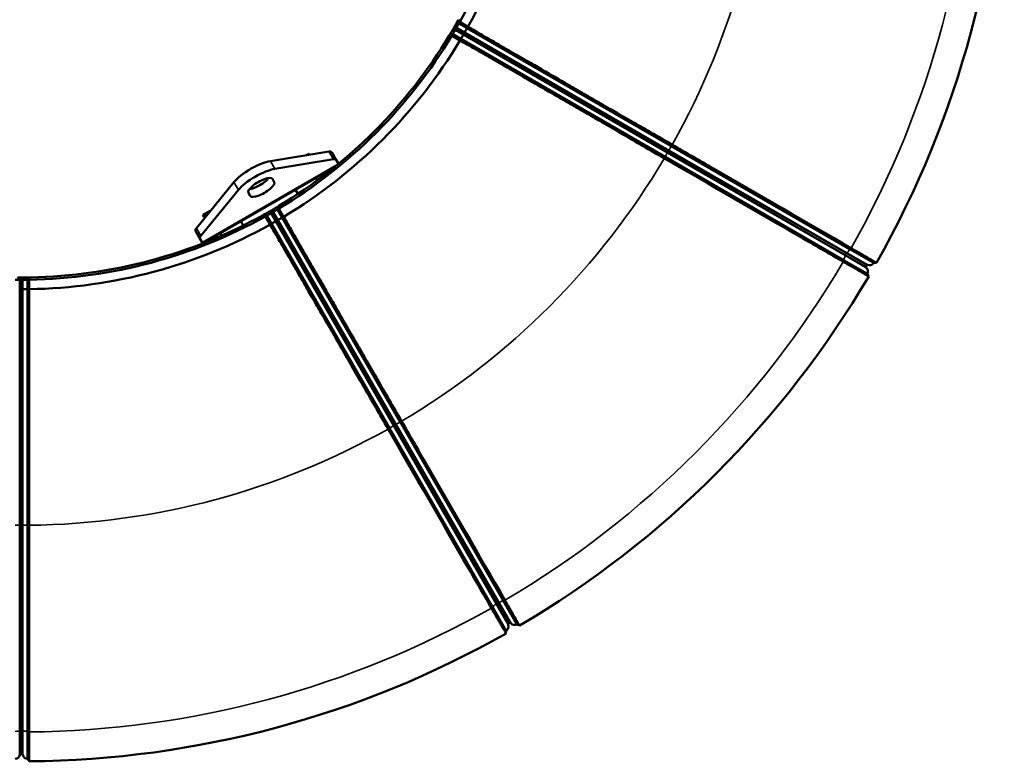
# Model space of a CAD drawing. Header units: millimetres. Extents: x 2950 to 5450, y 1507 to 5094.
# Tile 4 of 10: x 4198 to 5450, y 2594 to 3537. Entities that reach past the tile are written whole.
import ezdxf

# ---------------------------------------------------------------- set-up
doc = ezdxf.new("R2010")
doc.units = ezdxf.units.MM
doc.layers.add('Visibile (ISO)', color=7, linetype='Continuous', lineweight=50)
doc.layers.add('Visibile sottile (ISO)', color=7, linetype='Continuous', lineweight=35)

msp = doc.modelspace()

# ---------------------------------------------------------------- linework, layer by layer
at = {"layer": 'Visibile (ISO)'}
for p, q in [((4753.6, 3527), (4752.5, 3531)), ((4766.9, 3526.2), (4756.5, 3532.2)), ((4757.5, 3534), (4757.4, 3534)), ((4767.8, 3528), (4757.5, 3534)), ((4751.6, 3523.4), (4747.6, 3522.4)), ((4758.9, 3512.4), (4748.5, 3518.3)), ((4763.3, 3520.3), (4762.2, 3518.4)), ((4767.9, 3527.9), (4766.9, 3526.2)), ((5026.6, 3376.2), (4766.9, 3526.2)), ((4767.9, 3527.9), (4767.8, 3528)), ((4747.5, 3516.6), (4747.5, 3516.6)), ((4747.5, 3516.6), (4757.8, 3510.6)), ((4757.8, 3510.6), (4757.9, 3510.6)), ((4758.9, 3512.4), (4757.9, 3510.6)), ((5018.6, 3362.4), (4758.9, 3512.4)), ((4591.1, 3369.3), (4516.8, 3357.2)), ((4600.4, 3358.7), (4594.7, 3368.6)), ((5026.6, 3376.2), (5253.6, 3245.2)), ((5027.7, 3377.9), (5027.7, 3377.9)), ((4596.8, 3359.5), (4522.5, 3347.3)), ((4562.7, 3364.7), (4565.7, 3366.4)), ((4566.3, 3365.3), (4565.7, 3366.4)), ((4603.3, 3353.8), (4600.4, 3358.7)), ((5017.7, 3360.6), (5017.7, 3360.6)), ((5018.6, 3362.4), (5245.6, 3231.4)), ((4597.5, 3349), (4430.7, 3252.7)), ((4603.3, 3353.7), (4603.3, 3353.8)), ((4521.5, 3330.3), (4519.2, 3334.4)), ((4576.2, 3332.6), (4574.5, 3335.7)), ((4470.3, 3330.3), (4422.7, 3272.1)), ((4476, 3320.5), (4428.4, 3262.3)), ((4551.5, 3315.4), (4548.5, 3320.7)), ((4488.9, 3316.9), (4491.2, 3312.8)), ((4431, 3288.7), (4440.8, 3294.3)), ((4440.8, 3294.3), (4440.9, 3294.4)), ((4520.8, 3292.7), (4521.9, 3296.7)), ((4531.9, 3285.4), (4525.9, 3295.7)), ((4533.6, 3286.4), (4527.6, 3296.8)), ((4527.6, 3296.8), (4527.6, 3296.8)), ((4431, 3288.7), (4432, 3286.9)), ((4433.2, 3284.9), (4432, 3286.9)), ((4482.3, 3275.4), (4479.2, 3280.7)), ((4510.3, 3286.8), (4510.3, 3286.8)), ((4510.3, 3286.8), (4516.3, 3276.4)), ((4518, 3277.4), (4512.1, 3287.7)), ((4517.3, 3290.6), (4513.3, 3291.7)), ((4525.8, 3282), (4524, 3280.9)), ((4533.7, 3286.3), (4531.9, 3285.4)), ((4681.9, 3025.6), (4531.9, 3285.4)), ((4533.7, 3286.3), (4533.6, 3286.4)), ((4427.2, 3258.7), (4421.5, 3268.6)), ((4518, 3277.4), (4516.3, 3276.3)), ((4516.3, 3276.4), (4516.3, 3276.3)), ((4668, 3017.6), (4518, 3277.4)), ((4427.2, 3258.7), (4430.1, 3253.8)), ((4455, 3262.6), (4453.2, 3265.7)), ((4430.1, 3253.8), (4430.7, 3252.7)), ((5253.6, 3245.2), (5283.9, 3227.7)), ((5245.6, 3231.4), (5275.9, 3213.8)), ((5274.2, 3222.8), (5275.3, 3224.7)), ((5283.9, 3227.7), (5287.5, 3227.9)), ((4197.9, 3206.2), (4195, 3209.1)), ((4202.1, 3206.2), (4205, 3209.1)), ((4208, 3194.3), (4208, 3206.2)), ((4210, 3194.3), (4210, 3206.3)), ((4210, 3206.3), (4210, 3206.3)), ((5277.5, 3210.6), (5275.9, 3213.8)), ((4201.1, 3194.4), (4198.9, 3194.4)), ((4210, 3194.3), (4208, 3194.3)), ((4208, 2894.4), (4208, 3194.3)), ((4210, 3194.3), (4210, 3194.3)), ((4668, 3017.6), (4799, 2790.7)), ((4681.9, 3025.6), (4812.9, 2798.7)), ((4683.7, 3026.5), (4683.6, 3026.6)), ((4666.3, 3016.6), (4666.3, 3016.5)), ((4208, 2894.4), (4208, 2632.3)), ((4210, 2894.3), (4210, 2894.3)), ((4812.9, 2798.7), (4830.4, 2768.3)), ((4799, 2790.7), (4816.6, 2760.3)), ((4819.6, 2769), (4821.4, 2770.1)), ((4830.4, 2768.3), (4833.6, 2766.8)), ((4816.3, 2756.8), (4816.6, 2760.3)), ((4208, 2632.3), (4208, 2597.3)), ((4198.9, 2603.3), (4201.1, 2603.3)), ((4208, 2597.3), (4210, 2594.3))]:
    msp.add_line(p, q, dxfattribs=at)
for centre, radius, start, end in [((4200, 3844.3), 638, 330.8981, 359.1019), ((4200, 3844.3), 650, 330.8815, 359.1185), ((4200, 3844.3), 1250, 330.4572, 359.5428), ((4200, 3844.3), 635.2, 329.9038, 330.0962), ((4200, 3844.3), 638.2, 329.9038, 330.0962), ((4200, 3844.3), 635.1, 301.0498, 328.9502), ((4200, 3844.3), 638, 300.8981, 329.1019), ((4200, 3844.3), 650, 300.8815, 329.1185), ((4200, 3844.3), 635.2, 299.9038, 300.0962), ((4200, 3844.3), 638, 270.8981, 299.1019), ((4200, 3844.3), 635.1, 271.0498, 298.9502), ((4200, 3844.3), 638.2, 299.9038, 300.0962), ((4200, 3844.3), 650, 270.8815, 299.1185), ((5275.1, 3222.3), 1, 150, 231.7868), ((5270.7, 3216.8), 6, 330.0019, 51.7868), ((5276.1, 3224.2), 1, 68.2132, 150), ((5278.7, 3230.7), 6, 248.2132, 329.9981), ((4200, 3844.3), 635.2, 269.9038, 270.0962), ((4200, 3844.3), 638.2, 269.9038, 270.0962), ((4200, 3844.3), 1250, 300.4572, 329.5428), ((4813.6, 2765.5), 6, 300.0019, 21.7868), ((4820.1, 2768.1), 1, 120, 201.7868), ((4821.9, 2769.2), 1, 38.2132, 120), ((4827.4, 2773.5), 6, 218.2132, 299.9981), ((4200, 3844.3), 1250, 270.4572, 299.5428), ((4192, 2603.3), 6, 270.0019, 351.7868), ((4198.9, 2602.3), 1, 90, 171.7868), ((4201.1, 2602.3), 1, 8.2132, 90), ((4208, 2603.3), 6, 188.2132, 269.9981)]:
    msp.add_arc(centre, radius, start, end, dxfattribs=at)
for centre, major_axis, ratio, start_param, end_param in [((2943.3, 4550), (1798.8, -1037.8), 0.552891, 0.022543, 0.024509), ((5653.9, 5010.4), (282.3, 1937.2), 0.590484, 2.516623, 2.518916), ((2960.5, 4579.6), (1798.2, -1038.8), 0.55289, 6.258649, 6.260615), ((4762.3, 3518.4), (0.5, 0.866), 0.017455, 1.570796, 2.998245), ((4763.3, 3520.3), (0.5, 0.866), 0.017455, 0.143348, 1.570796), ((4766.8, 3526.3), (3, 5.2), 0.017455, 3.28494, 4.712355), ((3917.1, 2002.1), (-1536.5, -1213), 0.590482, 3.764272, 3.766565), ((4758.8, 3512.4), (3, 5.2), 0.017455, 4.712423, 6.139838), ((4584.3, 3362.6), (10.4, 6), 0.316228, 0, 0.696582), ((4497.1, 3337.6), (-30.3, -17.5), 0.316228, 3.838175, 5.586603), ((4590, 3352.7), (10.4, 6), 0.316228, 0, 0.696582), ((4502.8, 3327.7), (-30.3, -17.5), 0.316228, 3.838175, 5.586603), ((4504, 3325.7), (15.2, 8.8), 0.316228, 0, 3.141593), ((4500.7, 3331.4), (15.2, 8.8), 0.316228, 3.785094, 5.639684), ((4506.4, 3321.6), (-15.2, -8.8), 0.316228, 0, 3.141593), ((3464.6, 5083.8), (1038.9, -1798.2), 0.552891, 0.022543, 0.024509), ((6042.1, 4127.2), (1213.1, 1536.5), 0.590484, 2.516623, 2.518916), ((3494.2, 5100.8), (1037.9, -1798.7), 0.55289, 6.258649, 6.260615), ((3033.9, 2390.4), (-1937.2, -282.3), 0.590482, 3.764272, 3.766565), ((4518, 3277.5), (5.2, 3), 0.017455, 4.712423, 6.139838), ((4524, 3280.9), (0.866, 0.5), 0.017455, 1.570796, 2.998245), ((4525.9, 3282), (0.866, 0.5), 0.017455, 0.143348, 1.570796), ((4531.8, 3285.5), (5.2, 3), 0.017455, 3.28494, 4.712355), ((4431.9, 3274.6), (-10.4, -6), 0.316228, 5.586603, 6.283185), ((4437.6, 3264.7), (-10.4, -6), 0.316228, 5.586603, 6.283185), ((4182.9, 5285.4), (0.6, -2076.8), 0.552891, 0.022543, 0.024509), ((5936.8, 3168.2), (1818.8, 724.1), 0.590484, 2.516623, 2.518916), ((4198.9, 3194.4), (1, 0), 0.017455, 1.570796, 2.998245), ((4201.1, 3194.4), (1, 0), 0.017455, 0.143348, 1.570796), ((4208, 3194.4), (6, 0), 0.017455, 3.28494, 4.712355)]:
    msp.add_ellipse(centre, major_axis=major_axis, ratio=ratio, start_param=start_param, end_param=end_param, dxfattribs=at)
for points, knots in [([(4750.6, 3527.6), (4750.9, 3528), (4751.1, 3528.4), (4751.5, 3529.1), (4751.7, 3529.5), (4752.1, 3530.1), (4752.2, 3530.4), (4752.4, 3530.7), (4752.5, 3530.9), (4752.5, 3531)], [0, 0, 0, 0, 0.1608782, 0.1608782, 0.351437, 0.351437, 0.5425271, 0.5425271, 0.671963, 0.671963, 0.671963, 0.671963]), ([(4752.5, 3531), (4752.5, 3531), (4752.6, 3531.1), (4752.7, 3531.3), (4752.8, 3531.4), (4753, 3531.8), (4753.1, 3532.1), (4753.5, 3532.7), (4753.6, 3533.1), (4754, 3533.7), (4754.1, 3533.9), (4754.4, 3534.4), (4754.5, 3534.6), (4754.7, 3534.9)], [0, 0, 0, 0, 0.0871731, 0.0871731, 0.1743486, 0.1743486, 0.2927795, 0.2927795, 0.4110314, 0.4110314, 0.4975043, 0.4975043, 0.5844247, 0.5844247, 0.5844247, 0.5844247]), ([(4756.5, 3532.2), (4756.4, 3532), (4756.3, 3531.8), (4756.2, 3531.5), (4756.1, 3531.3), (4755.8, 3530.8), (4755.6, 3530.5), (4755.3, 3529.9), (4755.2, 3529.7), (4754.9, 3529.2), (4754.7, 3529), (4754.3, 3528.3), (4754.1, 3527.9), (4753.9, 3527.4), (4753.8, 3527.3), (4753.7, 3527.1), (4753.7, 3527), (4753.6, 3527)], [-0.8574017, -0.8574017, -0.8574017, -0.8574017, -0.7968866, -0.7968866, -0.7366556, -0.7366556, -0.6163106, -0.6163106, -0.5358175, -0.5358175, -0.4289977, -0.4289977, -0.2142933, -0.2142933, -0.1070835, -0.1070835, 0, 0, 0, 0]), ([(4756.5, 3532.2), (4756.2, 3532.7), (4755.9, 3533.2), (4755.3, 3534.1), (4755, 3534.5), (4754.7, 3534.9)], [-0.4615006, -0.4615006, -0.4615006, -0.4615006, -0.229689, -0.229689, 0, 0, 0, 0]), ([(4757.4, 3534), (4757.1, 3533.4), (4756.8, 3532.8), (4756.5, 3532.2), (4756.5, 3532.2), (4756.5, 3532.2)], [-0.3627302, -0.3627302, -0.3627302, -0.3627302, -0.0023871, -0.0023871, -0.000001, -0.000001, -0.000001, -0.000001]), ([(4756.5, 3532.2), (4756.5, 3532.2), (4756.5, 3532.2), (4756.5, 3532.2), (4756.5, 3532.2), (4756.5, 3532.2)], [0.000001, 0.000001, 0.000001, 0.000001, 0.001964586, 0.001964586, 0.00390712, 0.00390712, 0.00390712, 0.00390712]), ([(4745.3, 3518.6), (4745.4, 3518.8), (4745.5, 3519.1), (4745.8, 3519.6), (4746, 3519.8), (4746.3, 3520.4), (4746.5, 3520.7), (4746.9, 3521.3), (4747, 3521.6), (4747.3, 3522), (4747.4, 3522.1), (4747.5, 3522.3), (4747.5, 3522.4), (4747.6, 3522.4)], [0, 0, 0, 0, 0.0865914, 0.0865914, 0.1727372, 0.1727372, 0.2905417, 0.2905417, 0.4085244, 0.4085244, 0.49537, 0.49537, 0.5822133, 0.5822133, 0.5822133, 0.5822133]), ([(4748.5, 3518.3), (4747.9, 3518.4), (4747.3, 3518.4), (4746.2, 3518.5), (4745.7, 3518.5), (4745.3, 3518.6)], [0, 0, 0, 0, 0.2543244, 0.2543244, 0.4613678, 0.4613678, 0.4613678, 0.4613678]), ([(4748.5, 3518.3), (4748.5, 3518.3), (4748.5, 3518.3), (4748.2, 3517.8), (4747.8, 3517.2), (4747.5, 3516.6)], [-0.3627294, -0.3627294, -0.3627294, -0.3627294, -0.3603433, -0.3603433, 0, 0, 0, 0]), ([(4747.6, 3522.4), (4747.6, 3522.5), (4747.7, 3522.6), (4747.9, 3523), (4748.1, 3523.2), (4748.4, 3523.8), (4748.7, 3524.2), (4749, 3524.8), (4749.3, 3525.2), (4749.6, 3525.7)], [0, 0, 0, 0, 0.1616976, 0.1616976, 0.3532959, 0.3532959, 0.5446965, 0.5446965, 0.6741259, 0.6741259, 0.6741259, 0.6741259]), ([(4751.6, 3523.4), (4751.6, 3523.4), (4751.5, 3523.3), (4751.4, 3523.1), (4751.3, 3523), (4751.1, 3522.6), (4750.8, 3522.2), (4750.4, 3521.5), (4750.3, 3521.2), (4750, 3520.8), (4749.9, 3520.5), (4749.5, 3520), (4749.4, 3519.7), (4749.1, 3519.2), (4749, 3519), (4748.8, 3518.7), (4748.6, 3518.5), (4748.5, 3518.3)], [-0.8573413, -0.8573413, -0.8573413, -0.8573413, -0.7502653, -0.7502653, -0.6430631, -0.6430631, -0.4283739, -0.4283739, -0.3215616, -0.3215616, -0.2410741, -0.2410741, -0.1207375, -0.1207375, -0.0605108, -0.0605108, 0, 0, 0, 0]), ([(4748.5, 3518.3), (4748.5, 3518.3), (4748.5, 3518.3), (4748.5, 3518.3), (4748.5, 3518.3), (4748.5, 3518.3)], [0, 0, 0, 0, 0.002005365, 0.002005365, 0.004032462, 0.004032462, 0.004032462, 0.004032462]), ([(4752.1, 3524.2), (4752.1, 3524.2), (4752.1, 3524.1), (4752, 3524), (4751.9, 3523.9), (4751.9, 3523.8), (4751.9, 3523.8), (4751.8, 3523.7), (4751.8, 3523.7), (4751.8, 3523.6), (4751.7, 3523.6), (4751.7, 3523.5), (4751.7, 3523.5), (4751.6, 3523.4), (4751.6, 3523.4), (4751.6, 3523.4)], [0, 0, 0, 0, 0.023421, 0.023421, 0.0469261, 0.0469261, 0.0625251, 0.0625251, 0.0715262, 0.0715262, 0.0893838, 0.0893838, 0.1162894, 0.1162894, 0.1432272, 0.1432272, 0.1432272, 0.1432272]), ([(4753.6, 3527), (4753.6, 3527), (4753.6, 3527), (4753.6, 3526.9), (4753.6, 3526.9), (4753.6, 3526.8), (4753.6, 3526.8), (4753.5, 3526.7), (4753.5, 3526.7), (4753.5, 3526.6), (4753.5, 3526.6), (4753.4, 3526.5), (4753.4, 3526.4), (4753.3, 3526.2), (4753.3, 3526.2), (4753.2, 3526.1)], [0, 0, 0, 0, 0.023468, 0.023468, 0.0470026, 0.0470026, 0.0626113, 0.0626113, 0.0716078, 0.0716078, 0.089437, 0.089437, 0.1162832, 0.1162832, 0.1431433, 0.1431433, 0.1431433, 0.1431433]), ([(5255.2, 3246.6), (5197.5, 3279.9), (5139.1, 3313.6), (5080, 3347.7), (5062.6, 3357.8), (5045.2, 3367.8), (5027.7, 3377.9)], [0.0000008, 0.0000008, 0.0000008, 0.0000008, 0.2051967, 0.2051967, 0.2051967, 0.2654557, 0.2654557, 0.2654557, 0.2654557]), ([(5017.7, 3360.6), (5077.3, 3326.2), (5136.1, 3292.2), (5194.2, 3258.7), (5211.3, 3248.9), (5228.3, 3239.1), (5245.2, 3229.3)], [0.000058, 0.000058, 0.000058, 0.000058, 0.2052539, 0.2052539, 0.2052539, 0.2655129, 0.2655129, 0.2655129, 0.2655129]), ([(4513.3, 3291.7), (4513.3, 3291.8), (4513.5, 3291.8), (4513.9, 3292), (4514.1, 3292.2), (4514.7, 3292.5), (4515.1, 3292.7), (4515.7, 3293.1), (4516.2, 3293.3), (4516.7, 3293.6)], [0, 0, 0, 0, 0.1616976, 0.1616976, 0.3532959, 0.3532959, 0.5446965, 0.5446965, 0.6741259, 0.6741259, 0.6741259, 0.6741259]), ([(4518.5, 3294.7), (4519, 3295), (4519.4, 3295.2), (4520.1, 3295.6), (4520.4, 3295.8), (4521, 3296.2), (4521.3, 3296.3), (4521.6, 3296.5), (4521.8, 3296.6), (4521.9, 3296.7)], [0, 0, 0, 0, 0.1608782, 0.1608782, 0.351437, 0.351437, 0.5425271, 0.5425271, 0.671963, 0.671963, 0.671963, 0.671963]), ([(4525.9, 3295.7), (4525.8, 3295.6), (4525.6, 3295.5), (4525.2, 3295.3), (4525.1, 3295.2), (4524.6, 3294.9), (4524.2, 3294.7), (4523.7, 3294.4), (4523.5, 3294.3), (4523, 3294), (4522.8, 3293.9), (4522.1, 3293.4), (4521.7, 3293.2), (4521.3, 3292.9), (4521.1, 3292.9), (4520.9, 3292.7), (4520.9, 3292.7), (4520.8, 3292.7)], [-0.8574017, -0.8574017, -0.8574017, -0.8574017, -0.7968866, -0.7968866, -0.7366556, -0.7366556, -0.6163106, -0.6163106, -0.5358175, -0.5358175, -0.4289977, -0.4289977, -0.2142933, -0.2142933, -0.1070835, -0.1070835, 0, 0, 0, 0]), ([(4521.9, 3296.7), (4521.9, 3296.7), (4522, 3296.8), (4522.2, 3296.9), (4522.3, 3297), (4522.7, 3297.2), (4522.9, 3297.4), (4523.5, 3297.7), (4523.9, 3297.9), (4524.4, 3298.3), (4524.7, 3298.4), (4525.2, 3298.7), (4525.4, 3298.9), (4525.6, 3299)], [0, 0, 0, 0, 0.0871731, 0.0871731, 0.1743486, 0.1743486, 0.2927795, 0.2927795, 0.4110314, 0.4110314, 0.4975043, 0.4975043, 0.5844247, 0.5844247, 0.5844247, 0.5844247]), ([(4525.9, 3295.7), (4525.9, 3296.3), (4525.9, 3296.9), (4525.8, 3298), (4525.7, 3298.5), (4525.6, 3299)], [-0.4615006, -0.4615006, -0.4615006, -0.4615006, -0.229689, -0.229689, 0, 0, 0, 0]), ([(4527.6, 3296.8), (4527.1, 3296.4), (4526.5, 3296.1), (4525.9, 3295.7), (4525.9, 3295.7), (4525.9, 3295.7)], [-0.3627312, -0.3627312, -0.3627312, -0.3627312, -0.0023871, -0.0023871, -0.000001, -0.000001, -0.000001, -0.000001]), ([(4525.9, 3295.7), (4525.9, 3295.7), (4525.9, 3295.7), (4525.9, 3295.7), (4525.9, 3295.7), (4525.9, 3295.7)], [0.000001, 0.000001, 0.000001, 0.000001, 0.001964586, 0.001964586, 0.003907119, 0.003907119, 0.003907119, 0.003907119]), ([(4509.4, 3289.6), (4509.6, 3289.7), (4509.9, 3289.9), (4510.4, 3290.1), (4510.6, 3290.3), (4511.2, 3290.6), (4511.5, 3290.8), (4512.1, 3291.1), (4512.4, 3291.3), (4512.8, 3291.5), (4512.9, 3291.6), (4513.2, 3291.7), (4513.2, 3291.7), (4513.3, 3291.7)], [0, 0, 0, 0, 0.0865914, 0.0865914, 0.1727372, 0.1727372, 0.2905417, 0.2905417, 0.4085244, 0.4085244, 0.49537, 0.49537, 0.5822133, 0.5822133, 0.5822133, 0.5822133]), ([(4512.1, 3287.7), (4511.5, 3288.1), (4511, 3288.4), (4510.1, 3289), (4509.7, 3289.3), (4509.4, 3289.6)], [0, 0, 0, 0, 0.2543244, 0.2543244, 0.4613678, 0.4613678, 0.4613678, 0.4613678]), ([(4512.1, 3287.7), (4512.1, 3287.7), (4512.1, 3287.7), (4511.5, 3287.4), (4510.9, 3287.1), (4510.3, 3286.8)], [-0.3627294, -0.3627294, -0.3627294, -0.3627294, -0.3603433, -0.3603433, 0, 0, 0, 0]), ([(4517.3, 3290.6), (4517.2, 3290.6), (4517.1, 3290.5), (4516.9, 3290.4), (4516.8, 3290.4), (4516.4, 3290.1), (4516, 3289.9), (4515.3, 3289.5), (4515, 3289.4), (4514.5, 3289.1), (4514.3, 3289), (4513.8, 3288.7), (4513.5, 3288.5), (4513, 3288.2), (4512.8, 3288.1), (4512.4, 3287.9), (4512.3, 3287.8), (4512.1, 3287.7)], [-0.8573413, -0.8573413, -0.8573413, -0.8573413, -0.7502653, -0.7502653, -0.6430631, -0.6430631, -0.4283739, -0.4283739, -0.3215616, -0.3215616, -0.2410741, -0.2410741, -0.1207375, -0.1207375, -0.0605108, -0.0605108, 0, 0, 0, 0]), ([(4512.1, 3287.7), (4512.1, 3287.7), (4512.1, 3287.7), (4512.1, 3287.7), (4512.1, 3287.7), (4512.1, 3287.7)], [0, 0, 0, 0, 0.002005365, 0.002005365, 0.004032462, 0.004032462, 0.004032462, 0.004032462]), ([(4518.2, 3291), (4518.1, 3291), (4518, 3291), (4517.9, 3290.9), (4517.8, 3290.9), (4517.7, 3290.8), (4517.7, 3290.8), (4517.6, 3290.8), (4517.6, 3290.7), (4517.5, 3290.7), (4517.5, 3290.7), (4517.4, 3290.7), (4517.4, 3290.6), (4517.3, 3290.6), (4517.3, 3290.6), (4517.3, 3290.6)], [0, 0, 0, 0, 0.023421, 0.023421, 0.0469261, 0.0469261, 0.0625251, 0.0625251, 0.0715262, 0.0715262, 0.0893838, 0.0893838, 0.1162894, 0.1162894, 0.1432272, 0.1432272, 0.1432272, 0.1432272]), ([(4520.8, 3292.7), (4520.8, 3292.7), (4520.8, 3292.6), (4520.8, 3292.6), (4520.7, 3292.6), (4520.7, 3292.5), (4520.7, 3292.5), (4520.6, 3292.5), (4520.6, 3292.5), (4520.5, 3292.4), (4520.5, 3292.4), (4520.4, 3292.3), (4520.3, 3292.3), (4520.2, 3292.2), (4520.1, 3292.2), (4520, 3292.1)], [0, 0, 0, 0, 0.023468, 0.023468, 0.0470026, 0.0470026, 0.0626113, 0.0626113, 0.0716078, 0.0716078, 0.089437, 0.089437, 0.1162832, 0.1162832, 0.1431433, 0.1431433, 0.1431433, 0.1431433]), ([(5287.5, 3227.9), (5287.5, 3227.9), (5287.3, 3228), (5286.9, 3228.3), (5286.7, 3228.4), (5286.5, 3228.5), (5286.2, 3228.7), (5286, 3228.8), (5285.9, 3228.9), (5285.7, 3228.9), (5285.5, 3229), (5285.3, 3229.2), (5285.1, 3229.3), (5284.4, 3229.7), (5283.4, 3230.3), (5282.3, 3230.9), (5281.8, 3231.2), (5281.2, 3231.6), (5280.5, 3231.9), (5279.9, 3232.3), (5279.2, 3232.7), (5278.4, 3233.1), (5277, 3234), (5275.4, 3234.9), (5273.7, 3235.9), (5272.8, 3236.4), (5271.9, 3236.9), (5271, 3237.5), (5270, 3238), (5269.1, 3238.6), (5268.1, 3239.1), (5266.1, 3240.3), (5264, 3241.5), (5261.9, 3242.7), (5259.7, 3243.9), (5257.5, 3245.2), (5255.2, 3246.6)], [0.0000002, 0.0000002, 0.0000002, 0.0000002, 0.00820696, 0.00820696, 0.00820696, 0.01231035, 0.01231035, 0.01231035, 0.01436204, 0.01436204, 0.01436204, 0.01641373, 0.01641373, 0.01641373, 0.0246205, 0.0246205, 0.0246205, 0.02872388, 0.02872388, 0.02872388, 0.03282726, 0.03282726, 0.03282726, 0.04103403, 0.04103403, 0.04103403, 0.04513741, 0.04513741, 0.04513741, 0.0492408, 0.0492408, 0.0492408, 0.05744756, 0.05744756, 0.05744756, 0.06565433, 0.06565433, 0.06565433, 0.06565433]), ([(5245.2, 3229.3), (5247.5, 3227.9), (5249.8, 3226.6), (5251.9, 3225.4), (5253, 3224.8), (5254.1, 3224.2), (5255.1, 3223.6), (5255.6, 3223.3), (5256.2, 3223), (5256.7, 3222.7), (5257.2, 3222.4), (5257.7, 3222.1), (5258.2, 3221.8), (5260.1, 3220.6), (5262, 3219.6), (5263.7, 3218.6), (5264.6, 3218.1), (5265.4, 3217.6), (5266.2, 3217.1), (5267, 3216.7), (5267.8, 3216.2), (5268.5, 3215.8), (5270, 3215), (5271.2, 3214.2), (5272.4, 3213.6), (5272.9, 3213.3), (5273.4, 3213), (5273.9, 3212.7), (5274.4, 3212.4), (5274.8, 3212.2), (5275.2, 3212), (5276, 3211.5), (5276.5, 3211.2), (5276.9, 3211), (5277.3, 3210.8), (5277.5, 3210.6), (5277.5, 3210.6)], [0.00004023, 0.00004023, 0.00004023, 0.00004023, 0.00824689, 0.00824689, 0.00824689, 0.01235023, 0.01235023, 0.01235023, 0.01440189, 0.01440189, 0.01440189, 0.01645356, 0.01645356, 0.01645356, 0.02466022, 0.02466022, 0.02466022, 0.02876356, 0.02876356, 0.02876356, 0.03286689, 0.03286689, 0.03286689, 0.04107355, 0.04107355, 0.04107355, 0.04517689, 0.04517689, 0.04517689, 0.04928022, 0.04928022, 0.04928022, 0.05748688, 0.05748688, 0.05748688, 0.06569355, 0.06569355, 0.06569355, 0.06569355]), ([(4197.9, 3206.2), (4197.9, 3206.2), (4197.8, 3206.2), (4197.6, 3206.2), (4197.4, 3206.2), (4196.9, 3206.2), (4196.5, 3206.2), (4195.7, 3206.2), (4195.4, 3206.2), (4194.8, 3206.2), (4194.6, 3206.2), (4194, 3206.2), (4193.6, 3206.2), (4193, 3206.2), (4192.8, 3206.2), (4192.4, 3206.2), (4192.2, 3206.2), (4192, 3206.2)], [-0.8573413, -0.8573413, -0.8573413, -0.8573413, -0.7502653, -0.7502653, -0.6430631, -0.6430631, -0.4283739, -0.4283739, -0.3215616, -0.3215616, -0.2410741, -0.2410741, -0.1207375, -0.1207375, -0.0605108, -0.0605108, 0, 0, 0, 0]), ([(4195, 3209.1), (4195.1, 3209.1), (4195.3, 3209.1), (4195.7, 3209.1), (4196, 3209.1), (4196.7, 3209.1), (4197.1, 3209.1), (4197.9, 3209.1), (4198.3, 3209), (4198.9, 3209)], [0, 0, 0, 0, 0.1616976, 0.1616976, 0.3532959, 0.3532959, 0.5446965, 0.5446965, 0.6741259, 0.6741259, 0.6741259, 0.6741259]), ([(4198.9, 3206.1), (4198.8, 3206.1), (4198.8, 3206.1), (4198.6, 3206.1), (4198.5, 3206.1), (4198.4, 3206.1), (4198.4, 3206.1), (4198.3, 3206.1), (4198.3, 3206.1), (4198.2, 3206.1), (4198.2, 3206.1), (4198.1, 3206.1), (4198, 3206.1), (4198, 3206.1), (4198, 3206.1), (4197.9, 3206.2)], [0, 0, 0, 0, 0.023421, 0.023421, 0.0469261, 0.0469261, 0.0625251, 0.0625251, 0.0715262, 0.0715262, 0.0893838, 0.0893838, 0.1162894, 0.1162894, 0.1432272, 0.1432272, 0.1432272, 0.1432272]), ([(4201.1, 3209), (4201.6, 3209), (4202.1, 3209.1), (4202.9, 3209.1), (4203.3, 3209.1), (4204, 3209.1), (4204.3, 3209.1), (4204.7, 3209.1), (4204.9, 3209.1), (4205, 3209.1)], [0, 0, 0, 0, 0.1608782, 0.1608782, 0.351437, 0.351437, 0.5425271, 0.5425271, 0.671963, 0.671963, 0.671963, 0.671963]), ([(4202.1, 3206.2), (4202.1, 3206.1), (4202, 3206.1), (4202, 3206.1), (4201.9, 3206.1), (4201.9, 3206.1), (4201.8, 3206.1), (4201.8, 3206.1), (4201.7, 3206.1), (4201.7, 3206.1), (4201.6, 3206.1), (4201.5, 3206.1), (4201.4, 3206.1), (4201.3, 3206.1), (4201.2, 3206.1), (4201.1, 3206.1)], [0, 0, 0, 0, 0.023468, 0.023468, 0.0470026, 0.0470026, 0.0626113, 0.0626113, 0.0716078, 0.0716078, 0.089437, 0.089437, 0.1162832, 0.1162832, 0.1431433, 0.1431433, 0.1431433, 0.1431433]), ([(4208, 3206.2), (4207.8, 3206.2), (4207.6, 3206.2), (4207.2, 3206.2), (4207, 3206.2), (4206.4, 3206.2), (4206, 3206.2), (4205.4, 3206.2), (4205.2, 3206.2), (4204.6, 3206.2), (4204.3, 3206.2), (4203.5, 3206.2), (4203.1, 3206.2), (4202.6, 3206.2), (4202.4, 3206.2), (4202.2, 3206.2), (4202.1, 3206.2), (4202.1, 3206.2)], [-0.8574017, -0.8574017, -0.8574017, -0.8574017, -0.7968866, -0.7968866, -0.7366556, -0.7366556, -0.6163106, -0.6163106, -0.5358175, -0.5358175, -0.4289977, -0.4289977, -0.2142933, -0.2142933, -0.1070835, -0.1070835, 0, 0, 0, 0]), ([(4205, 3209.1), (4205, 3209.1), (4205.1, 3209.1), (4205.3, 3209.1), (4205.5, 3209.2), (4205.9, 3209.2), (4206.2, 3209.2), (4206.9, 3209.2), (4207.3, 3209.2), (4208, 3209.2), (4208.3, 3209.2), (4208.9, 3209.2), (4209.1, 3209.2), (4209.4, 3209.2)], [0, 0, 0, 0, 0.0871731, 0.0871731, 0.1743486, 0.1743486, 0.2927795, 0.2927795, 0.4110314, 0.4110314, 0.4975043, 0.4975043, 0.5844247, 0.5844247, 0.5844247, 0.5844247]), ([(4208, 3206.3), (4208.3, 3206.8), (4208.5, 3207.3), (4209, 3208.3), (4209.2, 3208.8), (4209.4, 3209.2)], [-0.4615006, -0.4615006, -0.4615006, -0.4615006, -0.229689, -0.229689, 0, 0, 0, 0]), ([(4210, 3206.3), (4209.3, 3206.3), (4208.7, 3206.3), (4208, 3206.3), (4208, 3206.3), (4208, 3206.3)], [-0.3627284, -0.3627284, -0.3627284, -0.3627284, -0.0023861, -0.0023861, 0, 0, 0, 0]), ([(4208, 3206.3), (4208, 3206.2), (4208, 3206.2), (4208, 3206.2), (4208, 3206.2), (4208, 3206.2)], [0.000001, 0.000001, 0.000001, 0.000001, 0.001964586, 0.001964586, 0.00390712, 0.00390712, 0.00390712, 0.00390712]), ([(4815, 2799.1), (4781.7, 2856.7), (4748, 2915.1), (4713.8, 2974.2), (4703.8, 2991.6), (4693.8, 3009), (4683.7, 3026.5)], [0.0000008, 0.0000008, 0.0000008, 0.0000008, 0.2051967, 0.2051967, 0.2051967, 0.2654557, 0.2654557, 0.2654557, 0.2654557]), ([(4666.3, 3016.5), (4700.7, 2957), (4734.7, 2898.1), (4768.2, 2840.1), (4778.1, 2823), (4787.9, 2806), (4797.7, 2789.1)], [0.000058, 0.000058, 0.000058, 0.000058, 0.2052539, 0.2052539, 0.2052539, 0.2655129, 0.2655129, 0.2655129, 0.2655129]), ([(4210, 2631.6), (4210, 2698.2), (4210, 2765.6), (4210, 2833.9), (4210, 2853.9), (4210, 2874.1), (4210, 2894.3)], [0.0000008, 0.0000008, 0.0000008, 0.0000008, 0.2051967, 0.2051967, 0.2051967, 0.2654557, 0.2654557, 0.2654557, 0.2654557]), ([(4833.6, 2766.8), (4833.6, 2766.8), (4833.5, 2766.9), (4833.3, 2767.3), (4833.2, 2767.5), (4833, 2767.8), (4832.9, 2768.1), (4832.8, 2768.2), (4832.7, 2768.4), (4832.6, 2768.5), (4832.5, 2768.7), (4832.4, 2768.9), (4832.3, 2769.1), (4831.8, 2769.8), (4831.3, 2770.8), (4830.6, 2771.9), (4830.3, 2772.5), (4830, 2773.1), (4829.6, 2773.7), (4829.2, 2774.4), (4828.8, 2775.1), (4828.4, 2775.8), (4827.6, 2777.2), (4826.6, 2778.8), (4825.6, 2780.6), (4825.2, 2781.4), (4824.6, 2782.3), (4824.1, 2783.3), (4823.6, 2784.2), (4823, 2785.2), (4822.4, 2786.2), (4821.3, 2788.1), (4820.1, 2790.2), (4818.9, 2792.4), (4817.6, 2794.5), (4816.3, 2796.7), (4815, 2799)], [0.0000002, 0.0000002, 0.0000002, 0.0000002, 0.00820696, 0.00820696, 0.00820696, 0.01231035, 0.01231035, 0.01231035, 0.01436204, 0.01436204, 0.01436204, 0.01641373, 0.01641373, 0.01641373, 0.0246205, 0.0246205, 0.0246205, 0.02872388, 0.02872388, 0.02872388, 0.03282726, 0.03282726, 0.03282726, 0.04103403, 0.04103403, 0.04103403, 0.04513741, 0.04513741, 0.04513741, 0.0492408, 0.0492408, 0.0492408, 0.05744756, 0.05744756, 0.05744756, 0.06565433, 0.06565433, 0.06565433, 0.06565433]), ([(4797.7, 2789), (4799, 2786.7), (4800.3, 2784.5), (4801.6, 2782.3), (4802.2, 2781.3), (4802.8, 2780.2), (4803.4, 2779.2), (4803.7, 2778.6), (4804, 2778.1), (4804.3, 2777.6), (4804.6, 2777.1), (4804.9, 2776.6), (4805.2, 2776.1), (4806.3, 2774.1), (4807.4, 2772.3), (4808.4, 2770.5), (4808.9, 2769.7), (4809.4, 2768.9), (4809.8, 2768.1), (4810.3, 2767.3), (4810.7, 2766.5), (4811.1, 2765.8), (4812, 2764.3), (4812.7, 2763), (4813.4, 2761.9), (4813.7, 2761.4), (4814, 2760.8), (4814.3, 2760.4), (4814.5, 2759.9), (4814.8, 2759.5), (4815, 2759.1), (4815.5, 2758.3), (4815.8, 2757.7), (4816, 2757.4), (4816.2, 2757), (4816.3, 2756.8), (4816.3, 2756.8)], [0.00004023, 0.00004023, 0.00004023, 0.00004023, 0.00824689, 0.00824689, 0.00824689, 0.01235023, 0.01235023, 0.01235023, 0.01440189, 0.01440189, 0.01440189, 0.01645356, 0.01645356, 0.01645356, 0.02466022, 0.02466022, 0.02466022, 0.02876356, 0.02876356, 0.02876356, 0.03286689, 0.03286689, 0.03286689, 0.04107355, 0.04107355, 0.04107355, 0.04517689, 0.04517689, 0.04517689, 0.04928022, 0.04928022, 0.04928022, 0.05748688, 0.05748688, 0.05748688, 0.06569355, 0.06569355, 0.06569355, 0.06569355]), ([(4210, 2594.3), (4210, 2594.3), (4210, 2594.5), (4210, 2595), (4210, 2595.2), (4210, 2595.5), (4210, 2595.8), (4210, 2596), (4210, 2596.2), (4210, 2596.4), (4210, 2596.6), (4210, 2596.8), (4210, 2597), (4210, 2597.9), (4210, 2599), (4210, 2600.3), (4210, 2600.9), (4210, 2601.6), (4210, 2602.3), (4210, 2603.1), (4210, 2603.9), (4210, 2604.7), (4210, 2606.4), (4210, 2608.2), (4210, 2610.2), (4210, 2611.2), (4210, 2612.3), (4210, 2613.4), (4210, 2614.4), (4210, 2615.6), (4210, 2616.7), (4210, 2619), (4210, 2621.4), (4210, 2623.9), (4210, 2626.3), (4210, 2628.9), (4210, 2631.6)], [0.0000002, 0.0000002, 0.0000002, 0.0000002, 0.00820696, 0.00820696, 0.00820696, 0.01231035, 0.01231035, 0.01231035, 0.01436204, 0.01436204, 0.01436204, 0.01641373, 0.01641373, 0.01641373, 0.0246205, 0.0246205, 0.0246205, 0.02872388, 0.02872388, 0.02872388, 0.03282726, 0.03282726, 0.03282726, 0.04103403, 0.04103403, 0.04103403, 0.04513741, 0.04513741, 0.04513741, 0.0492408, 0.0492408, 0.0492408, 0.05744756, 0.05744756, 0.05744756, 0.06565433, 0.06565433, 0.06565433, 0.06565433])]:
    msp.add_open_spline(points, degree=3, knots=knots, dxfattribs=at)
for points, weights in [([(5027.7, 3377.9), (4873.5, 3467), (4767.9, 3527.9)], [1.1148893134, 1.36870329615, 1.62128782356]), ([(4757.9, 3510.6), (4863.5, 3449.7), (5017.7, 3360.6)], [1.76991659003, 1.49417681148, 1.21709486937]), ([(4432, 3286.9), (4436.3, 3291.7), (4440.8, 3294.3)], [1.6348824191, 1.76134101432, 1.76134101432]), ([(4440.8, 3294.3), (4440.9, 3294.4), (4440.9, 3294.4)], [1.76134101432, 1.76134101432, 1.76132921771]), ([(4683.6, 3026.6), (4594.6, 3180.8), (4533.7, 3286.3)], [1.21709486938, 1.49417681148, 1.76991659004]), ([(4516.3, 3276.3), (4577.3, 3170.8), (4666.3, 3016.6)], [1.62128782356, 1.36870329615, 1.1148893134]), ([(4210, 2894.3), (4210, 3072.4), (4210, 3194.3)], [1.11415418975, 1.36780081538, 1.62021879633])]:
    msp.add_rational_spline(points, weights, degree=2, dxfattribs=at)
for points in [[(5255.2, 3246.6), (5255.2, 3246.6), (5255.2, 3246.6), (5255.2, 3246.6)], [(5245.2, 3229.3), (5245.2, 3229.3), (5245.2, 3229.3), (5245.2, 3229.3)], [(4815, 2799), (4815, 2799.1), (4815, 2799.1), (4815, 2799.1)], [(4797.7, 2789.1), (4797.7, 2789.1), (4797.7, 2789.1), (4797.7, 2789)], [(4210, 2631.6), (4210, 2631.6), (4210, 2631.6), (4210, 2631.6)]]:
    msp.add_open_spline(points, degree=3, dxfattribs=at)
at = {"layer": 'Visibile sottile (ISO)'}
for p, q in [((4752.1, 3524.2), (4749.6, 3525.7)), ((4753.2, 3526.1), (4750.6, 3527.6)), ((4761.8, 3517.5), (4751.6, 3523.4)), ((4762.2, 3518.4), (4752.1, 3524.2)), ((4763.3, 3520.3), (4753.2, 3526.1)), ((4763.8, 3521.1), (4753.6, 3527)), ((5021.9, 3368.5), (4762.2, 3518.4)), ((5023, 3370.3), (4763.3, 3520.3)), ((5023.5, 3371.2), (4763.8, 3521.1)), ((5021.4, 3367.6), (4761.8, 3517.5)), ((4596.8, 3359.5), (4591.1, 3369.3)), ((5021.9, 3368.5), (5023, 3370.3)), ((5021.9, 3368.5), (5247.7, 3238.1)), ((5023, 3370.3), (5248.8, 3240)), ((5023.5, 3371.2), (5249.5, 3240.7)), ((5026.6, 3376.2), (5027.7, 3377.9)), ((4522.5, 3347.3), (4516.8, 3357.2)), ((5017.7, 3360.6), (5018.6, 3362.4)), ((5021.4, 3367.6), (5247.4, 3237.2)), ((4430.1, 3253.8), (4603.3, 3353.8)), ((4476, 3320.5), (4470.3, 3330.3)), ((4518.2, 3291), (4516.7, 3293.6)), ((4520, 3292.1), (4518.5, 3294.7)), ((4523.1, 3280.4), (4517.3, 3290.6)), ((4524, 3280.9), (4518.2, 3291)), ((4525.8, 3282), (4520, 3292.1)), ((4526.7, 3282.5), (4520.8, 3292.7)), ((4673.1, 3020.7), (4523.1, 3280.4)), ((4673.9, 3021.3), (4524, 3280.9)), ((4675.8, 3022.3), (4525.8, 3282)), ((4676.6, 3022.8), (4526.7, 3282.5)), ((4428.4, 3262.3), (4422.7, 3272.1)), ((5253.6, 3245.2), (5255.2, 3246.6)), ((5245.2, 3229.3), (5245.6, 3231.4)), ((5247.4, 3237.2), (5274.4, 3221.5)), ((5247.7, 3238.1), (5248.8, 3240)), ((5247.7, 3238.1), (5274.2, 3222.8)), ((5248.8, 3240), (5275.3, 3224.7)), ((5249.5, 3240.7), (5276.5, 3225.1)), ((4197.9, 3194.4), (4197.9, 3206.2)), ((4198.9, 3206.1), (4198.9, 3209)), ((4198.9, 3194.4), (4198.9, 3206.1)), ((4201.1, 3206.1), (4201.1, 3209)), ((4201.1, 3194.4), (4201.1, 3206.1)), ((4202.1, 3194.4), (4202.1, 3206.2)), ((4197.9, 2894.5), (4197.9, 3194.4)), ((4198.9, 2894.6), (4198.9, 3194.4)), ((4201.1, 2894.6), (4201.1, 3194.4)), ((4202.1, 2894.5), (4202.1, 3194.4)), ((4666.3, 3016.5), (4668, 3017.6)), ((4673.1, 3020.7), (4803.5, 2794.8)), ((4673.9, 3021.3), (4675.8, 3022.3)), ((4673.9, 3021.3), (4804.3, 2795.5)), ((4675.8, 3022.3), (4806.1, 2796.6)), ((4676.6, 3022.8), (4807.1, 2796.9)), ((4681.9, 3025.6), (4683.7, 3026.5)), ((4197.9, 2894.5), (4197.9, 2633.6)), ((4198.9, 2894.6), (4201.1, 2894.6)), ((4198.9, 2894.6), (4198.9, 2633.9)), ((4201.1, 2894.6), (4201.1, 2633.9)), ((4202.1, 2894.5), (4202.1, 2633.6)), ((4208, 2894.4), (4210, 2894.3)), ((4803.5, 2794.8), (4819.1, 2767.8)), ((4804.3, 2795.5), (4806.1, 2796.6)), ((4804.3, 2795.5), (4819.6, 2769)), ((4806.1, 2796.6), (4821.4, 2770.1)), ((4807.1, 2796.9), (4822.7, 2769.8)), ((4812.9, 2798.7), (4815, 2799)), ((4797.7, 2789), (4799, 2790.7)), ((4197.9, 2633.6), (4197.9, 2602.4)), ((4198.9, 2633.9), (4201.1, 2633.9)), ((4198.9, 2633.9), (4198.9, 2603.3)), ((4201.1, 2633.9), (4201.1, 2603.3)), ((4202.1, 2633.6), (4202.1, 2602.4)), ((4208, 2632.3), (4210, 2631.6))]:
    msp.add_line(p, q, dxfattribs=at)
for radius, start, end in [(950, 330.6031, 359.3969), (1212.7, 330.4721, 359.5279), (950, 300.6031, 329.3969), (1212.7, 300.4721, 329.5279), (950, 270.6031, 299.3969), (1212.7, 270.4721, 299.5279)]:
    msp.add_arc((4200, 3844.3), radius, start, end, dxfattribs=at)
for centre, major_axis, ratio, start_param, end_param in [((5021.9, 3368.5), (-0.5, -0.866), 0.034899, 4.712389, 6.139838), ((5023, 3370.3), (0.5, 0.866), 0.034899, 0.143348, 1.570796), ((5026.5, 3376.3), (-3, -5.2), 0.034899, 0.143348, 1.570762), ((5018.5, 3362.5), (3, 5.2), 0.034899, 4.712423, 6.139838), ((5252.2, 3246), (-3, -5.2), 0.2538, 0.143348, 1.570762), ((5244.2, 3232.1), (3, 5.2), 0.2538, 4.712423, 6.139838), ((5247.9, 3238), (-0.5, -0.866), 0.2538, 4.712389, 6.139838), ((5249, 3239.9), (0.5, 0.866), 0.2538, 0.143348, 1.570796), ((4667.9, 3017.8), (5.2, 3), 0.034899, 4.712423, 6.139838), ((4673.9, 3021.2), (-0.866, -0.5), 0.034899, 4.712389, 6.139838), ((4675.8, 3022.3), (0.866, 0.5), 0.034899, 0.143348, 1.570796), ((4681.8, 3025.8), (-5.2, -3), 0.034899, 0.143348, 1.570762), ((4192, 2894.6), (6, 0), 0.034899, 4.712423, 6.139838), ((4198.9, 2894.5), (-1, 0), 0.034899, 4.712389, 6.139838), ((4201.1, 2894.5), (1, 0), 0.034899, 0.143348, 1.570796), ((4208, 2894.6), (-6, 0), 0.034899, 0.143348, 1.570762), ((4798.3, 2792), (5.2, 3), 0.2538, 4.712423, 6.139838), ((4804.4, 2795.3), (-0.866, -0.5), 0.2538, 4.712389, 6.139838), ((4806.3, 2796.3), (0.866, 0.5), 0.2538, 0.143348, 1.570796), ((4812.1, 2800), (-5.2, -3), 0.2538, 0.143348, 1.570762), ((4192, 2633.9), (6, 0), 0.2538, 4.712423, 6.139838), ((4198.9, 2633.6), (-1, 0), 0.2538, 4.712389, 6.139838), ((4201.1, 2633.6), (1, 0), 0.2538, 0.143348, 1.570796), ((4208, 2633.9), (-6, 0), 0.2538, 0.143348, 1.570762)]:
    msp.add_ellipse(centre, major_axis=major_axis, ratio=ratio, start_param=start_param, end_param=end_param, dxfattribs=at)

doc.saveas('drawing.dxf')
